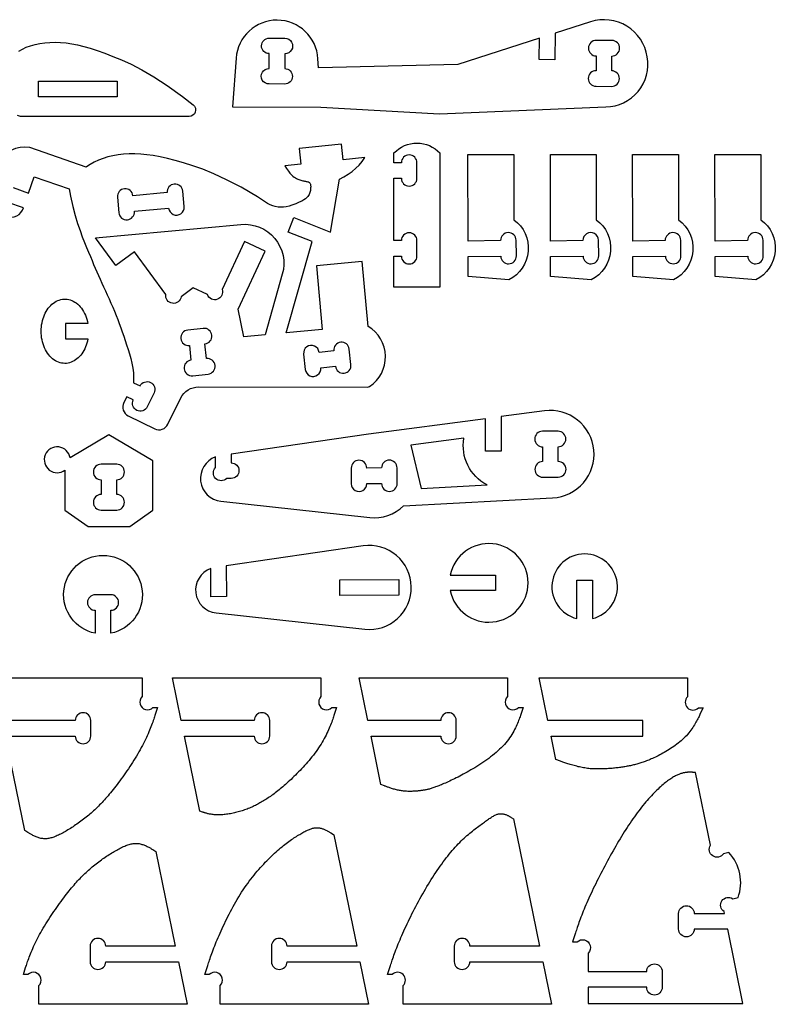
# Model space of a CAD drawing. Extents: x 792.4 to 836.1, y 6.7 to 36.6.
# Tile 6 of 8: x 824 to 836.1, y 6.9 to 22.7. Entities that reach past the tile are written whole.
import ezdxf

# ---------------------------------------------------------------- set-up
doc = ezdxf.new("R2010")
doc.units = 0
doc.layers.add('EXTERNAL_CUT', color=1, linetype='CONTINUOUS')
doc.layers.add('INTERNAL_CUT', color=5, linetype='CONTINUOUS')

msp = doc.modelspace()

# ---------------------------------------------------------------- linework, layer by layer
at = {"layer": 'EXTERNAL_CUT', "flags": 128}
for points in [[(833.424, 21.31, 0.462339), (834.087, 22.113, 0.462339), (833.18, 22.675), (832.61, 22.491), (832.607, 22.066), (832.357, 22.068), (832.359, 22.411), (831.05, 21.99), (828.817, 21.938), (828.809, 22.082, 0.937775), (827.498, 22.091), (827.442, 21.314), (828.857, 21.304), (830.761, 21.197), (833.424, 21.31)], [(824.014, 22.205), (824.072, 22.238), (824.135, 22.267), (824.203, 22.291), (824.275, 22.311), (824.352, 22.327), (824.431, 22.338), (824.514, 22.344), (824.598, 22.346), (824.685, 22.343), (824.773, 22.335), (824.863, 22.322), (824.957, 22.304), (825.056, 22.28), (825.161, 22.25), (825.273, 22.214), (825.394, 22.171), (825.523, 22.121), (825.663, 22.063), (825.816, 21.993), (825.986, 21.905), (826.177, 21.793), (826.393, 21.653), (826.638, 21.478), (826.809, 21.345, -0.714484), (826.745, 21.157), (824.056, 21.156, -0.155709), (823.995, 21.175)], [(823.923, 20.016), (824.171, 19.929), (824.262, 20.19), (824.82, 19.995), (824.842, 19.879), (824.88, 19.714), (824.919, 19.569), (824.957, 19.441), (824.996, 19.327), (825.033, 19.227), (825.068, 19.137), (825.102, 19.055), (825.133, 18.981), (825.162, 18.911), (825.189, 18.846), (825.215, 18.784), (825.24, 18.724), (825.265, 18.666), (825.291, 18.607), (825.317, 18.548), (825.345, 18.487), (825.373, 18.425), (825.403, 18.362), (825.432, 18.297), (825.462, 18.232), (825.491, 18.166), (825.52, 18.1), (825.548, 18.034), (825.575, 17.968), (825.601, 17.902), (825.626, 17.837), (825.65, 17.77), (825.673, 17.703), (825.697, 17.636), (825.72, 17.567), (825.743, 17.496), (825.766, 17.424), (825.789, 17.35), (825.809, 17.276), (825.827, 17.2), (825.842, 17.123), (825.852, 17.045), (825.856, 16.967), (825.854, 16.889), (825.96, 16.837, -0.414214), (826.127, 16.894, -0.414214), (826.184, 16.727), (826.074, 16.503, -0.414214), (825.907, 16.446, -0.414214), (825.85, 16.613), (825.744, 16.665), (825.698, 16.571, 0.414214), (825.769, 16.36), (826.194, 16.151, 0.414214), (826.405, 16.223), (826.612, 16.645, -0.286049), (826.895, 16.821), (829.607, 16.819, 0.145967), (829.636, 16.828, 0.55612), (829.614, 17.792), (829.519, 18.831), (828.786, 18.764), (828.88, 17.74), (828.298, 17.687), (828.717, 19.151), (828.333, 19.304), (828.426, 19.536), (829.009, 19.303), (829.156, 20.151), (829.226, 20.189), (829.295, 20.231), (829.359, 20.277), (829.417, 20.326), (829.47, 20.379), (829.517, 20.436), (829.56, 20.499), (829.214, 20.463), (829.189, 20.711), (828.509, 20.642), (828.535, 20.393), (828.281, 20.368), (828.308, 20.324), (828.336, 20.283), (828.361, 20.25), (828.385, 20.223), (828.408, 20.202), (828.429, 20.186), (828.449, 20.173), (828.468, 20.162), (828.487, 20.153), (828.504, 20.146), (828.521, 20.14), (828.537, 20.135), (828.553, 20.131), (828.568, 20.127), (828.582, 20.124), (828.596, 20.122), (828.61, 20.119), (828.622, 20.117), (828.634, 20.114), (828.646, 20.11), (828.656, 20.107), (828.665, 20.102), (828.673, 20.097), (828.679, 20.09), (828.685, 20.082), (828.688, 20.073), (828.691, 20.063), (828.693, 20.052), (828.694, 20.04), (828.694, 20.027), (828.693, 20.013), (828.692, 19.999), (828.691, 19.985), (828.689, 19.97), (828.686, 19.954), (828.682, 19.938), (828.676, 19.922), (828.668, 19.906), (828.658, 19.889), (828.646, 19.873), (828.63, 19.856), (828.61, 19.838), (828.584, 19.82), (828.551, 19.801), (828.509, 19.781), (828.456, 19.759), (828.392, 19.736), (828.346, 19.721, -0.224413), (828.004, 19.764), (827.839, 19.869), (827.577, 20.022), (827.346, 20.143), (827.143, 20.237), (826.963, 20.31), (826.802, 20.367), (826.656, 20.412), (826.522, 20.45), (826.396, 20.482), (826.28, 20.508), (826.171, 20.529), (826.068, 20.544), (825.97, 20.553), (825.876, 20.558), (825.784, 20.558), (825.695, 20.552), (825.608, 20.542), (825.524, 20.528), (825.442, 20.509), (825.365, 20.485), (825.291, 20.457), (825.222, 20.425), (825.157, 20.389), (825.099, 20.348), (825.094, 20.344), (824.192, 20.659, 0.333944), (823.676, 20.394)], [(830.029, 18.419), (830.029, 18.918), (830.147, 18.918, 1), (830.397, 18.918), (830.397, 19.168, 1), (830.147, 19.168), (830.029, 19.168), (830.029, 20.166), (830.147, 20.166, 1), (830.397, 20.166), (830.397, 20.416, 1), (830.147, 20.416), (830.029, 20.416), (830.029, 20.573, -0.428571), (830.765, 20.573), (830.765, 18.419), (830.029, 18.419)], [(831.216, 18.593), (831.216, 18.91), (831.74, 18.918, 1), (831.99, 18.922), (831.986, 19.172, 1), (831.737, 19.168), (831.216, 19.16), (831.215, 20.545), (831.951, 20.546), (831.951, 19.502, -0.55612), (831.872, 18.537), (831.216, 18.593)], [(832.536, 18.593), (832.536, 18.91), (833.06, 18.918, 1), (833.31, 18.922), (833.306, 19.172, 1), (833.056, 19.168), (832.535, 19.16), (832.535, 20.545), (833.27, 20.546), (833.271, 19.502, -0.55612), (833.192, 18.537), (832.536, 18.593)], [(833.855, 18.593), (833.855, 18.91), (834.38, 18.918, 1), (834.629, 18.922), (834.625, 19.172, 1), (834.376, 19.168), (833.855, 19.16), (833.854, 20.545), (834.59, 20.546), (834.591, 19.502, -0.55612), (834.511, 18.537), (833.855, 18.593)], [(835.175, 18.593), (835.175, 18.91), (835.699, 18.918, 1), (835.949, 18.922), (835.945, 19.172, 1), (835.696, 19.168), (835.175, 19.16), (835.174, 20.545), (835.91, 20.546), (835.91, 19.502, -0.55612), (835.831, 18.537), (835.175, 18.593)], [(823.816, 19.552, 0.432652), (824.088, 19.694), (823.84, 19.78)], [(825.247, 19.21), (827.575, 19.427, -0.527867), (828.239, 18.627), (827.962, 17.656), (827.621, 17.625), (827.531, 18.069), (827.966, 18.997), (827.633, 19.153), (827.273, 18.386, -0.414214), (827.198, 18.226, -0.414214), (827.038, 18.301), (826.81, 18.408), (826.618, 18.267, -0.414214), (826.476, 18.162, -0.414214), (826.371, 18.304), (825.868, 18.987), (825.572, 18.769), (825.247, 19.21)], [(827.255, 14.988), (829.639, 14.728, 0.225057), (830.183, 14.917), (832.572, 15.044, 0.425796), (833.233, 15.808, 0.425796), (832.443, 16.437), (831.745, 16.345), (831.747, 15.792), (831.497, 15.791), (831.495, 16.311), (829.619, 16.063), (827.418, 15.744), (827.419, 15.604, -0.414214), (827.544, 15.48, -0.414214), (827.42, 15.355), (827.347, 15.354, -1), (827.17, 15.53), (827.169, 15.7, 0.793291), (827.255, 14.988)], [(824.836, 15.683, 0.76331), (824.439, 15.732, 0.76331), (824.755, 15.488), (824.755, 14.847), (825.125, 14.584), (825.794, 14.584), (826.164, 14.847), (826.164, 15.635), (825.46, 16.052), (824.836, 15.683)], [(827.177, 13.199), (829.561, 12.938, 0.45175), (830.306, 13.619, 0.45175), (829.537, 14.273), (827.34, 13.954), (827.342, 13.46), (827.093, 13.459), (827.091, 13.91, 0.793291), (827.177, 13.199)], [(830.931, 13.805), (831.654, 13.805), (831.654, 13.556), (830.931, 13.556, 0.905035), (832.179, 13.68, 0.905035), (830.931, 13.805)], [(825.24, 12.872, -0.905035), (825.365, 14.121, -0.905035), (825.49, 12.872), (825.49, 13.241, 0.414214), (825.615, 13.366, 0.414214), (825.49, 13.49), (825.24, 13.49, 0.414214), (825.116, 13.366, 0.414214), (825.24, 13.241), (825.24, 12.872)], [(832.961, 13.108), (832.961, 13.724), (833.21, 13.724), (833.21, 13.108, 0.886757), (833.086, 14.144, 0.886757), (832.961, 13.108)], [(823.612, 12.158), (825.99, 12.158), (825.99, 11.858, 1), (826.166, 11.682), (826.239, 11.682), (826.203, 11.569), (826.197, 11.552), (826.191, 11.534), (826.185, 11.515), (826.178, 11.494), (826.17, 11.472), (826.162, 11.449), (826.153, 11.425), (826.144, 11.4), (826.134, 11.374), (826.123, 11.347), (826.112, 11.319), (826.1, 11.291), (826.088, 11.261), (826.074, 11.231), (826.06, 11.201), (826.046, 11.169), (826.03, 11.137), (826.014, 11.105), (825.997, 11.072), (825.979, 11.039), (825.961, 11.006), (825.941, 10.972), (825.922, 10.938), (825.901, 10.904), (825.88, 10.87), (825.859, 10.836), (825.838, 10.802), (825.816, 10.768), (825.793, 10.735), (825.771, 10.701), (825.748, 10.668), (825.726, 10.635), (825.703, 10.603), (825.68, 10.571), (825.658, 10.54), (825.635, 10.509), (825.613, 10.48), (825.591, 10.45), (825.569, 10.422), (825.548, 10.394), (825.527, 10.368), (825.507, 10.342), (825.486, 10.317), (825.466, 10.292), (825.446, 10.269), (825.427, 10.246), (825.407, 10.223), (825.388, 10.201), (825.369, 10.18), (825.35, 10.16), (825.331, 10.139), (825.311, 10.12), (825.292, 10.1), (825.273, 10.081), (825.254, 10.063), (825.235, 10.044), (825.215, 10.026), (825.195, 10.009), (825.176, 9.991), (825.155, 9.974), (825.135, 9.957), (825.115, 9.94), (825.094, 9.923), (825.073, 9.907), (825.052, 9.891), (825.031, 9.875), (825.01, 9.859), (824.989, 9.844), (824.968, 9.829), (824.947, 9.814), (824.926, 9.799), (824.905, 9.785), (824.884, 9.771), (824.863, 9.758), (824.843, 9.745), (824.822, 9.732), (824.802, 9.72), (824.782, 9.708), (824.762, 9.696), (824.743, 9.685), (824.724, 9.674), (824.705, 9.664), (824.686, 9.654), (824.668, 9.645), (824.65, 9.636), (824.632, 9.628), (824.614, 9.62), (824.597, 9.613), (824.579, 9.606), (824.562, 9.601), (824.545, 9.595), (824.529, 9.591), (824.512, 9.587), (824.496, 9.584), (824.479, 9.581), (824.463, 9.579), (824.447, 9.579), (824.431, 9.578), (824.415, 9.579), (824.4, 9.58), (824.384, 9.583), (824.369, 9.585), (824.353, 9.589), (824.338, 9.593), (824.324, 9.598), (824.309, 9.603), (824.295, 9.608), (824.281, 9.614), (824.268, 9.62), (824.255, 9.626), (824.242, 9.632), (824.23, 9.639), (824.219, 9.645), (824.208, 9.651), (824.198, 9.657), (824.188, 9.663), (824.179, 9.669), (824.17, 9.674), (824.162, 9.679), (824.113, 9.71)], [(829.108, 11.682), (829.071, 11.569), (829.065, 11.552), (829.06, 11.534), (829.053, 11.515), (829.046, 11.494), (829.038, 11.473), (829.03, 11.45), (829.021, 11.427), (829.012, 11.402), (829.001, 11.377), (828.991, 11.351), (828.979, 11.324), (828.967, 11.297), (828.954, 11.269), (828.94, 11.241), (828.926, 11.213), (828.91, 11.184), (828.894, 11.155), (828.877, 11.125), (828.86, 11.096), (828.841, 11.067), (828.821, 11.037), (828.801, 11.008), (828.78, 10.979), (828.759, 10.95), (828.737, 10.921), (828.714, 10.892), (828.691, 10.864), (828.668, 10.835), (828.644, 10.807), (828.62, 10.78), (828.596, 10.753), (828.571, 10.726), (828.547, 10.7), (828.523, 10.674), (828.498, 10.649), (828.474, 10.624), (828.45, 10.6), (828.426, 10.576), (828.403, 10.553), (828.38, 10.531), (828.357, 10.51), (828.334, 10.489), (828.312, 10.469), (828.291, 10.45), (828.269, 10.431), (828.248, 10.413), (828.227, 10.395), (828.206, 10.378), (828.186, 10.361), (828.166, 10.345), (828.146, 10.329), (828.126, 10.314), (828.106, 10.3), (828.087, 10.285), (828.067, 10.272), (828.048, 10.258), (828.029, 10.245), (828.01, 10.232), (827.992, 10.22), (827.973, 10.208), (827.955, 10.196), (827.936, 10.185), (827.918, 10.174), (827.899, 10.163), (827.881, 10.152), (827.862, 10.142), (827.844, 10.132), (827.825, 10.123), (827.807, 10.113), (827.788, 10.104), (827.769, 10.095), (827.751, 10.087), (827.732, 10.078), (827.713, 10.07), (827.693, 10.062), (827.674, 10.055), (827.654, 10.048), (827.635, 10.04), (827.614, 10.034), (827.594, 10.027), (827.574, 10.021), (827.553, 10.015), (827.532, 10.009), (827.512, 10.003), (827.491, 9.998), (827.47, 9.993), (827.449, 9.988), (827.428, 9.984), (827.407, 9.98), (827.386, 9.976), (827.366, 9.973), (827.345, 9.97), (827.325, 9.967), (827.305, 9.965), (827.286, 9.963), (827.266, 9.962), (827.248, 9.961), (827.229, 9.96), (827.211, 9.96), (827.193, 9.96), (827.176, 9.961), (827.16, 9.962), (827.144, 9.964), (827.128, 9.965), (827.113, 9.967), (827.098, 9.97), (827.084, 9.972), (827.071, 9.975), (827.058, 9.977), (827.046, 9.98), (827.034, 9.983), (827.023, 9.986), (827.012, 9.989), (827.002, 9.992), (826.993, 9.995), (826.984, 9.998), (826.976, 10.001), (826.968, 10.003), (826.961, 10.006), (826.918, 10.021), (826.671, 11.225), (827.788, 11.225, 1), (828.037, 11.225), (828.037, 11.475, 1), (827.788, 11.475), (826.62, 11.475), (826.48, 12.158), (828.858, 12.158), (828.858, 11.858, 1), (829.034, 11.682), (829.108, 11.682)], [(829.82, 10.447), (829.661, 11.225), (830.778, 11.225, 1), (831.027, 11.225), (831.027, 11.475, 1), (830.778, 11.475), (829.61, 11.475), (829.47, 12.158), (831.848, 12.158), (831.848, 11.858, 1), (832.024, 11.682), (832.097, 11.682), (832.061, 11.569), (832.055, 11.552), (832.049, 11.534), (832.043, 11.515), (832.035, 11.495), (832.027, 11.473), (832.019, 11.451), (832.009, 11.428), (831.999, 11.404), (831.988, 11.38), (831.976, 11.354), (831.963, 11.329), (831.949, 11.303), (831.934, 11.276), (831.918, 11.249), (831.901, 11.223), (831.883, 11.196), (831.864, 11.169), (831.843, 11.142), (831.821, 11.115), (831.798, 11.089), (831.774, 11.063), (831.749, 11.037), (831.722, 11.012), (831.695, 10.987), (831.667, 10.962), (831.638, 10.938), (831.608, 10.914), (831.578, 10.89), (831.547, 10.867), (831.516, 10.844), (831.484, 10.822), (831.453, 10.8), (831.421, 10.779), (831.389, 10.758), (831.357, 10.738), (831.325, 10.718), (831.293, 10.699), (831.262, 10.681), (831.231, 10.663), (831.2, 10.645), (831.17, 10.628), (831.14, 10.612), (831.111, 10.597), (831.083, 10.582), (831.055, 10.567), (831.027, 10.553), (831, 10.54), (830.974, 10.527), (830.948, 10.515), (830.923, 10.503), (830.899, 10.492), (830.875, 10.482), (830.852, 10.472), (830.83, 10.462), (830.809, 10.453), (830.788, 10.444), (830.768, 10.436), (830.749, 10.429), (830.731, 10.422), (830.713, 10.415), (830.696, 10.409), (830.681, 10.403), (830.665, 10.398), (830.651, 10.393), (830.636, 10.388), (830.623, 10.384), (830.609, 10.38), (830.596, 10.376), (830.584, 10.373), (830.571, 10.37), (830.559, 10.367), (830.547, 10.364), (830.535, 10.362), (830.523, 10.36), (830.511, 10.357), (830.499, 10.355), (830.486, 10.354), (830.474, 10.352), (830.461, 10.35), (830.447, 10.348), (830.433, 10.347), (830.419, 10.345), (830.405, 10.344), (830.39, 10.342), (830.375, 10.341), (830.36, 10.34), (830.345, 10.339), (830.329, 10.339), (830.313, 10.338), (830.297, 10.338), (830.281, 10.338), (830.265, 10.338), (830.249, 10.338), (830.232, 10.339), (830.216, 10.34), (830.199, 10.341), (830.182, 10.343), (830.166, 10.345), (830.149, 10.347), (830.133, 10.35), (830.116, 10.353), (830.1, 10.356), (830.083, 10.36), (830.067, 10.364), (830.051, 10.368), (830.036, 10.372), (830.02, 10.376), (830.005, 10.381), (829.991, 10.385), (829.977, 10.39), (829.963, 10.394), (829.95, 10.399), (829.937, 10.403), (829.925, 10.407), (829.914, 10.412), (829.903, 10.416), (829.893, 10.419), (829.883, 10.423), (829.875, 10.426), (829.82, 10.447)], [(832.623, 10.848), (832.546, 11.223), (834.018, 11.223), (834.018, 11.472), (832.495, 11.472), (832.355, 12.156), (834.733, 12.156), (834.733, 11.856, 0.414214), (834.733, 11.679, 0.414214), (834.91, 11.679), (834.983, 11.679), (834.939, 11.584), (834.933, 11.569), (834.925, 11.554), (834.918, 11.538), (834.909, 11.521), (834.9, 11.503), (834.891, 11.484), (834.88, 11.465), (834.869, 11.445), (834.857, 11.424), (834.845, 11.403), (834.832, 11.382), (834.818, 11.361), (834.803, 11.339), (834.787, 11.317), (834.771, 11.296), (834.754, 11.274), (834.736, 11.252), (834.717, 11.231), (834.697, 11.21), (834.676, 11.189), (834.655, 11.169), (834.632, 11.149), (834.61, 11.13), (834.586, 11.111), (834.562, 11.093), (834.538, 11.075), (834.513, 11.057), (834.488, 11.04), (834.463, 11.024), (834.437, 11.008), (834.412, 10.992), (834.387, 10.977), (834.362, 10.962), (834.337, 10.948), (834.312, 10.935), (834.288, 10.922), (834.264, 10.91), (834.241, 10.898), (834.218, 10.887), (834.196, 10.877), (834.174, 10.867), (834.153, 10.857), (834.133, 10.848), (834.113, 10.84), (834.094, 10.832), (834.075, 10.825), (834.057, 10.818), (834.039, 10.811), (834.021, 10.805), (834.003, 10.799), (833.986, 10.793), (833.969, 10.788), (833.952, 10.783), (833.935, 10.778), (833.919, 10.774), (833.902, 10.77), (833.885, 10.765), (833.869, 10.761), (833.852, 10.758), (833.835, 10.754), (833.818, 10.75), (833.801, 10.747), (833.784, 10.743), (833.766, 10.74), (833.749, 10.737), (833.731, 10.734), (833.713, 10.731), (833.696, 10.728), (833.677, 10.725), (833.659, 10.723), (833.641, 10.72), (833.622, 10.718), (833.604, 10.716), (833.585, 10.713), (833.566, 10.711), (833.547, 10.709), (833.527, 10.707), (833.508, 10.706), (833.488, 10.704), (833.468, 10.703), (833.448, 10.701), (833.428, 10.7), (833.408, 10.699), (833.387, 10.698), (833.367, 10.697), (833.346, 10.697), (833.325, 10.697), (833.304, 10.697), (833.283, 10.697), (833.261, 10.697), (833.24, 10.698), (833.219, 10.699), (833.197, 10.7), (833.175, 10.702), (833.154, 10.704), (833.132, 10.707), (833.11, 10.709), (833.088, 10.713), (833.066, 10.716), (833.044, 10.72), (833.023, 10.725), (833.001, 10.729), (832.979, 10.734), (832.958, 10.74), (832.936, 10.745), (832.915, 10.751), (832.895, 10.756), (832.875, 10.762), (832.855, 10.768), (832.836, 10.774), (832.817, 10.78), (832.799, 10.786), (832.782, 10.792), (832.766, 10.797), (832.75, 10.803), (832.736, 10.808), (832.722, 10.813), (832.709, 10.817), (832.697, 10.821), (832.623, 10.848)], [(824.113, 9.71), (823.803, 11.225), (824.92, 11.225, 1), (825.169, 11.225), (825.169, 11.475, 1), (824.92, 11.475), (823.752, 11.475)], [(834.864, 10.639), (834.835, 10.642), (834.83, 10.643), (834.825, 10.643), (834.82, 10.643), (834.814, 10.644), (834.808, 10.644), (834.801, 10.645), (834.794, 10.645), (834.786, 10.645), (834.779, 10.645), (834.771, 10.645), (834.762, 10.645), (834.754, 10.645), (834.745, 10.644), (834.735, 10.644), (834.726, 10.643), (834.716, 10.642), (834.706, 10.641), (834.696, 10.639), (834.685, 10.637), (834.674, 10.635), (834.663, 10.633), (834.652, 10.63), (834.641, 10.627), (834.629, 10.623), (834.617, 10.619), (834.605, 10.615), (834.592, 10.61), (834.579, 10.604), (834.566, 10.599), (834.553, 10.592), (834.539, 10.585), (834.525, 10.578), (834.51, 10.569), (834.495, 10.56), (834.48, 10.551), (834.464, 10.541), (834.448, 10.53), (834.431, 10.518), (834.414, 10.505), (834.397, 10.492), (834.379, 10.478), (834.36, 10.463), (834.341, 10.447), (834.322, 10.43), (834.302, 10.413), (834.282, 10.395), (834.261, 10.375), (834.241, 10.356), (834.22, 10.335), (834.198, 10.313), (834.177, 10.291), (834.155, 10.268), (834.133, 10.244), (834.11, 10.219), (834.088, 10.194), (834.065, 10.168), (834.043, 10.141), (834.02, 10.113), (833.997, 10.084), (833.974, 10.055), (833.951, 10.025), (833.928, 9.994), (833.905, 9.963), (833.882, 9.931), (833.859, 9.898), (833.836, 9.864), (833.813, 9.83), (833.79, 9.796), (833.767, 9.76), (833.744, 9.725), (833.721, 9.688), (833.698, 9.652), (833.676, 9.614), (833.653, 9.577), (833.63, 9.539), (833.607, 9.5), (833.585, 9.461), (833.562, 9.422), (833.54, 9.383), (833.517, 9.343), (833.495, 9.303), (833.472, 9.263), (833.45, 9.222), (833.428, 9.182), (833.407, 9.141), (833.385, 9.1), (833.364, 9.06), (833.343, 9.019), (833.322, 8.978), (833.302, 8.938), (833.281, 8.898), (833.262, 8.858), (833.242, 8.818), (833.223, 8.779), (833.205, 8.74), (833.187, 8.702), (833.17, 8.664), (833.153, 8.626), (833.136, 8.589), (833.12, 8.553), (833.105, 8.518), (833.09, 8.483), (833.076, 8.448), (833.063, 8.415), (833.05, 8.383), (833.038, 8.351), (833.026, 8.32), (833.015, 8.29), (833.004, 8.262), (832.994, 8.234), (832.985, 8.207), (832.976, 8.182), (832.967, 8.157), (832.959, 8.134), (832.952, 8.112), (832.945, 8.091), (832.938, 8.071), (832.932, 8.053), (832.927, 8.037), (832.89, 7.924), (832.963, 7.924, -1), (833.14, 7.747), (833.14, 7.448), (834.079, 7.448, -1), (834.329, 7.448), (834.329, 7.198, -1), (834.079, 7.198), (833.14, 7.198), (833.14, 6.935), (835.622, 6.935), (835.378, 8.131), (834.841, 8.131, -1), (834.591, 8.131), (834.591, 8.38, -1), (834.841, 8.38), (835.327, 8.38), (835.321, 8.41, -1), (835.458, 8.618), (835.543, 8.635, 0.285714), (835.395, 9.356), (835.311, 9.339, -0.414214), (835.138, 9.303, -0.414214), (835.102, 9.476), (834.864, 10.639)], [(831.944, 9.9), (832.362, 7.857), (831.245, 7.857, 1), (830.996, 7.857), (830.996, 7.608, 1), (831.245, 7.608), (832.413, 7.608), (832.553, 6.925), (830.175, 6.925), (830.175, 7.224, 1), (829.999, 7.401), (829.925, 7.401), (829.962, 7.514), (829.968, 7.53), (829.974, 7.549), (829.98, 7.568), (829.987, 7.589), (829.994, 7.611), (830.002, 7.634), (830.011, 7.659), (830.02, 7.684), (830.029, 7.711), (830.039, 7.739), (830.05, 7.767), (830.061, 7.797), (830.073, 7.828), (830.085, 7.86), (830.098, 7.892), (830.112, 7.926), (830.126, 7.96), (830.14, 7.995), (830.156, 8.03), (830.171, 8.066), (830.188, 8.103), (830.205, 8.141), (830.222, 8.179), (830.24, 8.217), (830.259, 8.256), (830.278, 8.295), (830.297, 8.334), (830.317, 8.374), (830.337, 8.414), (830.358, 8.454), (830.379, 8.494), (830.4, 8.534), (830.422, 8.574), (830.444, 8.614), (830.466, 8.654), (830.489, 8.694), (830.511, 8.733), (830.534, 8.772), (830.557, 8.811), (830.58, 8.85), (830.604, 8.888), (830.627, 8.925), (830.651, 8.962), (830.674, 8.999), (830.698, 9.035), (830.722, 9.07), (830.746, 9.105), (830.77, 9.139), (830.794, 9.173), (830.818, 9.206), (830.842, 9.238), (830.866, 9.27), (830.89, 9.301), (830.915, 9.331), (830.939, 9.361), (830.963, 9.389), (830.987, 9.417), (831.011, 9.444), (831.035, 9.47), (831.059, 9.495), (831.082, 9.519), (831.106, 9.543), (831.129, 9.565), (831.153, 9.587), (831.176, 9.608), (831.199, 9.628), (831.221, 9.648), (831.244, 9.666), (831.266, 9.685), (831.287, 9.702), (831.309, 9.719), (831.33, 9.735), (831.35, 9.751), (831.37, 9.766), (831.39, 9.78), (831.409, 9.794), (831.428, 9.808), (831.446, 9.821), (831.463, 9.834), (831.48, 9.846), (831.496, 9.858), (831.512, 9.869), (831.528, 9.88), (831.542, 9.891), (831.557, 9.901), (831.571, 9.91), (831.584, 9.919), (831.598, 9.928), (831.61, 9.935), (831.623, 9.943), (831.635, 9.949), (831.647, 9.955), (831.659, 9.961), (831.671, 9.966), (831.682, 9.97), (831.693, 9.973), (831.705, 9.976), (831.716, 9.978), (831.727, 9.979), (831.738, 9.98), (831.749, 9.98), (831.76, 9.979), (831.77, 9.978), (831.781, 9.976), (831.791, 9.974), (831.802, 9.971), (831.812, 9.968), (831.822, 9.965), (831.831, 9.961), (831.841, 9.957), (831.85, 9.953), (831.858, 9.949), (831.867, 9.945), (831.875, 9.94), (831.882, 9.936), (831.889, 9.932), (831.896, 9.928), (831.902, 9.925), (831.908, 9.921), (831.944, 9.9)], [(829.066, 9.642), (829.431, 7.857), (828.315, 7.857, 1), (828.065, 7.857), (828.065, 7.608, 1), (828.315, 7.608), (829.483, 7.608), (829.622, 6.925), (827.245, 6.925), (827.245, 7.224, 1), (827.068, 7.401), (826.995, 7.401), (827.032, 7.514), (827.037, 7.53), (827.043, 7.549), (827.049, 7.568), (827.056, 7.589), (827.064, 7.611), (827.072, 7.634), (827.08, 7.659), (827.089, 7.684), (827.099, 7.711), (827.109, 7.739), (827.12, 7.767), (827.131, 7.797), (827.143, 7.828), (827.155, 7.86), (827.168, 7.892), (827.181, 7.926), (827.195, 7.96), (827.21, 7.995), (827.225, 8.03), (827.241, 8.066), (827.257, 8.103), (827.274, 8.141), (827.292, 8.178), (827.31, 8.217), (827.329, 8.255), (827.348, 8.294), (827.367, 8.333), (827.387, 8.372), (827.408, 8.412), (827.429, 8.451), (827.45, 8.49), (827.472, 8.529), (827.494, 8.568), (827.517, 8.606), (827.54, 8.645), (827.563, 8.683), (827.587, 8.72), (827.611, 8.757), (827.635, 8.793), (827.66, 8.828), (827.685, 8.863), (827.71, 8.897), (827.735, 8.931), (827.76, 8.964), (827.786, 8.996), (827.811, 9.027), (827.837, 9.058), (827.863, 9.088), (827.888, 9.117), (827.914, 9.146), (827.94, 9.173), (827.966, 9.201), (827.991, 9.227), (828.016, 9.253), (828.042, 9.277), (828.067, 9.302), (828.092, 9.325), (828.116, 9.348), (828.14, 9.37), (828.164, 9.391), (828.188, 9.411), (828.212, 9.431), (828.235, 9.45), (828.257, 9.468), (828.28, 9.486), (828.302, 9.503), (828.323, 9.519), (828.345, 9.535), (828.366, 9.55), (828.386, 9.564), (828.406, 9.578), (828.426, 9.591), (828.445, 9.604), (828.464, 9.616), (828.483, 9.628), (828.501, 9.639), (828.518, 9.649), (828.536, 9.659), (828.552, 9.669), (828.569, 9.678), (828.585, 9.687), (828.6, 9.695), (828.615, 9.703), (828.63, 9.71), (828.644, 9.717), (828.658, 9.723), (828.672, 9.729), (828.686, 9.734), (828.699, 9.739), (828.712, 9.743), (828.725, 9.747), (828.737, 9.75), (828.75, 9.752), (828.762, 9.754), (828.775, 9.755), (828.787, 9.756), (828.799, 9.756), (828.811, 9.755), (828.823, 9.754), (828.835, 9.753), (828.847, 9.75), (828.859, 9.747), (828.871, 9.744), (828.883, 9.74), (828.895, 9.736), (828.906, 9.732), (828.917, 9.727), (828.928, 9.722), (828.939, 9.717), (828.95, 9.712), (828.96, 9.706), (828.97, 9.701), (828.979, 9.696), (828.988, 9.691), (828.997, 9.685), (829.005, 9.681), (829.012, 9.676), (829.019, 9.672), (829.025, 9.667), (829.066, 9.642)], [(826.214, 9.373), (826.524, 7.857), (825.408, 7.857, 1), (825.158, 7.857), (825.158, 7.608, 1), (825.408, 7.608), (826.575, 7.608), (826.715, 6.925), (824.337, 6.925), (824.337, 7.224, 1), (824.161, 7.401), (824.088, 7.401), (824.124, 7.514), (824.13, 7.53), (824.136, 7.548), (824.142, 7.568), (824.149, 7.588), (824.157, 7.61), (824.165, 7.633), (824.174, 7.657), (824.183, 7.682), (824.193, 7.708), (824.204, 7.735), (824.215, 7.763), (824.227, 7.792), (824.24, 7.821), (824.253, 7.851), (824.267, 7.882), (824.282, 7.913), (824.297, 7.945), (824.313, 7.977), (824.33, 8.01), (824.348, 8.043), (824.367, 8.077), (824.386, 8.11), (824.406, 8.144), (824.426, 8.178), (824.447, 8.212), (824.468, 8.246), (824.49, 8.28), (824.512, 8.314), (824.534, 8.348), (824.556, 8.381), (824.579, 8.414), (824.602, 8.447), (824.624, 8.479), (824.647, 8.511), (824.67, 8.542), (824.692, 8.573), (824.714, 8.603), (824.736, 8.632), (824.758, 8.661), (824.779, 8.688), (824.8, 8.715), (824.821, 8.741), (824.841, 8.766), (824.861, 8.79), (824.881, 8.814), (824.9, 8.837), (824.92, 8.859), (824.939, 8.881), (824.958, 8.902), (824.978, 8.923), (824.997, 8.943), (825.016, 8.963), (825.035, 8.982), (825.054, 9.001), (825.073, 9.02), (825.093, 9.038), (825.112, 9.056), (825.132, 9.074), (825.152, 9.091), (825.172, 9.109), (825.192, 9.126), (825.213, 9.143), (825.233, 9.159), (825.254, 9.176), (825.275, 9.192), (825.296, 9.208), (825.317, 9.223), (825.338, 9.239), (825.359, 9.254), (825.38, 9.269), (825.401, 9.283), (825.422, 9.297), (825.443, 9.311), (825.464, 9.325), (825.485, 9.338), (825.505, 9.351), (825.525, 9.363), (825.545, 9.375), (825.565, 9.386), (825.584, 9.398), (825.603, 9.408), (825.622, 9.419), (825.641, 9.428), (825.659, 9.438), (825.677, 9.447), (825.695, 9.455), (825.713, 9.462), (825.731, 9.47), (825.748, 9.476), (825.765, 9.482), (825.782, 9.487), (825.799, 9.492), (825.815, 9.496), (825.832, 9.499), (825.848, 9.501), (825.864, 9.503), (825.88, 9.504), (825.896, 9.504), (825.912, 9.504), (825.928, 9.502), (825.943, 9.5), (825.959, 9.497), (825.974, 9.494), (825.989, 9.489), (826.004, 9.485), (826.018, 9.48), (826.032, 9.474), (826.046, 9.469), (826.059, 9.463), (826.072, 9.456), (826.085, 9.45), (826.097, 9.444), (826.108, 9.438), (826.119, 9.431), (826.13, 9.425), (826.139, 9.419), (826.149, 9.414), (826.157, 9.408), (826.165, 9.404), (826.214, 9.373)]]:
    msp.add_lwpolyline(points, format="xyb", dxfattribs=at)
msp.add_lwpolyline([(824.765, 17.839), (824.765, 17.59), (825.122, 17.59), (825.115, 17.557), (825.107, 17.525), (825.097, 17.493), (825.085, 17.463), (825.072, 17.434), (825.058, 17.406), (825.042, 17.379), (825.025, 17.354), (825.007, 17.33), (824.988, 17.309), (824.968, 17.288), (824.947, 17.27), (824.924, 17.254), (824.902, 17.239), (824.878, 17.227), (824.854, 17.217), (824.829, 17.209), (824.804, 17.203), (824.778, 17.199), (824.753, 17.198), (824.727, 17.2), (824.702, 17.203), (824.676, 17.209), (824.651, 17.217), (824.627, 17.228), (824.603, 17.241), (824.579, 17.256), (824.557, 17.273), (824.535, 17.293), (824.514, 17.314), (824.494, 17.337), (824.476, 17.362), (824.459, 17.389), (824.443, 17.417), (824.429, 17.447), (824.416, 17.478), (824.405, 17.51), (824.395, 17.543), (824.388, 17.577), (824.381, 17.611), (824.377, 17.645), (824.375, 17.68), (824.374, 17.715), (824.375, 17.75), (824.377, 17.784), (824.381, 17.818), (824.387, 17.851), (824.395, 17.884), (824.404, 17.916), (824.414, 17.947), (824.427, 17.977), (824.44, 18.006), (824.455, 18.033), (824.471, 18.059), (824.488, 18.084), (824.507, 18.107), (824.526, 18.128), (824.547, 18.147), (824.569, 18.165), (824.591, 18.181), (824.614, 18.194), (824.638, 18.206), (824.663, 18.215), (824.688, 18.223), (824.713, 18.227), (824.738, 18.23), (824.764, 18.23), (824.789, 18.228), (824.815, 18.224), (824.84, 18.217), (824.865, 18.208), (824.889, 18.196), (824.913, 18.182), (824.936, 18.167), (824.959, 18.148), (824.98, 18.128), (825.001, 18.106), (825.02, 18.082), (825.038, 18.056), (825.054, 18.029), (825.07, 18), (825.083, 17.97), (825.096, 17.939), (825.106, 17.906), (825.115, 17.873), (825.122, 17.839), (824.765, 17.839)], dxfattribs=at)
at = {"layer": 'INTERNAL_CUT', "flags": 128}
for points in [[(828.277, 21.995), (828.277, 21.925, -1), (828.275, 21.676), (828.026, 21.678, -1), (828.027, 21.927), (828.029, 22.164, -1), (828.031, 22.413), (828.28, 22.412, -1), (828.279, 22.162), (828.277, 21.995)], [(833.267, 21.641), (833.517, 21.64, 0.414214), (833.642, 21.764, 0.414214), (833.518, 21.889), (833.52, 22.126, 0.414214), (833.646, 22.25, 0.414214), (833.522, 22.375), (833.272, 22.377, 1), (833.27, 22.127), (833.269, 21.891, 1), (833.267, 21.641)], [(825.619, 19.614, 1), (825.868, 19.637), (826.417, 19.689, 1), (826.666, 19.712), (826.643, 19.96, 1), (826.394, 19.937), (825.845, 19.886, 1), (825.596, 19.863), (825.619, 19.614)], [(826.802, 17.002), (827.05, 17.028, 0.414214), (827.161, 17.166, 0.414214), (827.024, 17.276), (826.999, 17.512, 1), (826.972, 17.76), (826.724, 17.733, 0.414214), (826.613, 17.596, 0.414214), (826.75, 17.485), (826.775, 17.25, 0.414214), (826.664, 17.113, 0.414214), (826.802, 17.002)], [(828.607, 17.101, 1), (828.855, 17.127), (829.091, 17.152, 1), (829.339, 17.179), (829.312, 17.427, 1), (829.064, 17.4), (828.829, 17.376, 1), (828.581, 17.349), (828.607, 17.101)], [(832.412, 15.375), (832.661, 15.376, 0.414214), (832.786, 15.501, 0.414214), (832.66, 15.625), (832.66, 15.862, 0.414214), (832.784, 15.987, 0.414214), (832.659, 16.111), (832.409, 16.11, 0.414214), (832.285, 15.985, 0.414214), (832.41, 15.861), (832.411, 15.624, 0.414214), (832.287, 15.499, 0.414214), (832.412, 15.375)], [(830.464, 15.195), (831.52, 15.251, -0.331221), (831.151, 16.001), (830.297, 15.888), (830.464, 15.195)], [(829.344, 15.27, 1), (829.594, 15.271), (829.83, 15.272, 1), (830.08, 15.273), (830.079, 15.523, 1), (829.829, 15.522), (829.593, 15.521, 1), (829.343, 15.52), (829.344, 15.27)], [(825.335, 15.583, 1), (825.335, 15.333), (825.335, 15.097, 1), (825.335, 14.847), (825.584, 14.847, 1), (825.584, 15.097), (825.584, 15.333, 1), (825.584, 15.583), (825.335, 15.583)]]:
    msp.add_lwpolyline(points, format="xyb", dxfattribs=at)
for points in [[(824.331, 21.471), (824.331, 21.721), (825.592, 21.721), (825.592, 21.472), (824.331, 21.471)], [(829.161, 13.48), (829.16, 13.73), (830.106, 13.734), (830.107, 13.484), (829.161, 13.48)]]:
    msp.add_lwpolyline(points, dxfattribs=at)

doc.saveas('drawing.dxf')
